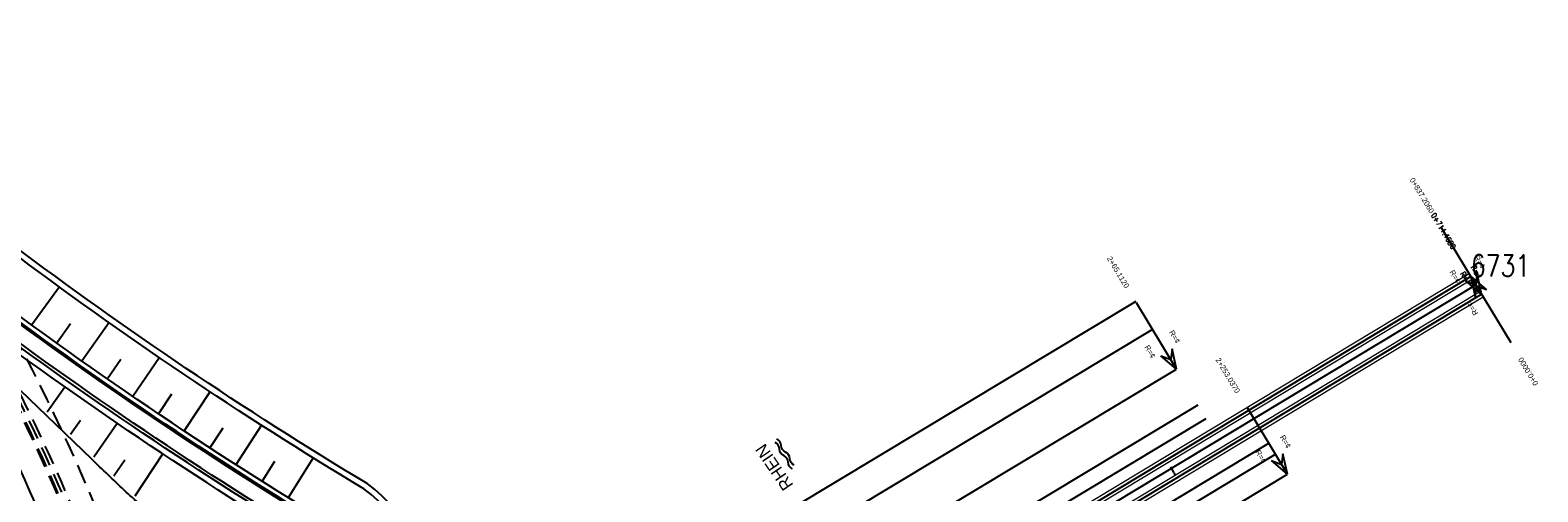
# Model space of a CAD drawing. Header units: metres. Extents: x 3458045 to 3462392, y 5482308 to 5484762.
# Tile 178 of 256: x 3459649 to 3459892, y 5483747 to 5483821. Entities that reach past the tile are written whole.
import ezdxf
from ezdxf.enums import TextEntityAlignment as Align

# ---------------------------------------------------------------- set-up
doc = ezdxf.new("R2010")
doc.units = ezdxf.units.M
doc.linetypes.add('AUSGEZOGEN', pattern=[2, 1, 1])
doc.linetypes.add('VERDECKT2', pattern=[4.7625, 3.175, -1.5875])
doc.layers.get('0').update_dxf_attribs({"linetype": 'CONTINUOUS'})
for name, color, linetype in [('-SP_AXIS', 7, 'CONTINUOUS'), ('SP_ACHSE_6522', 7, 'CONTINUOUS'), ('SP_ACHSE_6721', 7, 'CONTINUOUS'), ('SP_ACHSE_6731', 7, 'CONTINUOUS'), ('SP_ACHSE_8521', 7, 'CONTINUOUS'), ('SP_AXIS', 7, 'CONTINUOUS'), ('SP_BW5xx-BrückenB44', 7, 'CONTINUOUS'), ('SP_BW5xx-SÜRheinuferstraße', 7, 'CONTINUOUS'), ('SP_TEXT', 2, 'CONTINUOUS'), ('SP_Vb_Planung', 10, 'CONTINUOUS'), ('T__AXIS', 3, 'CONTINUOUS')]:
    doc.layers.add(name, color=color, linetype=linetype)
doc.styles.add('K_ISOCP', font='k_isocp.shx')
doc.styles.add('SIMPLEX8', font='simplexd.shx', dxfattribs={"width": 0.8})
doc.linetypes.add('EISENBAHN', pattern='A,0.15,[130,ltypeshp.shx,S=0.25,R=0,X=0,Y=0],0.15', length=0.3)

# ---------------------------------------------------------------- blocks, each defined once
blk = doc.blocks.new('kmr_li')
at = {"color": 1, "linetype": 'Continuous'}
blk.add_line((0, 0), (0, 3.571), dxfattribs=at)
at = {"color": 1}
for p, q in [((0, 0), (-0.306, 0.907)), ((-0.306, 0.907), (0, 0.519)), ((0, 0), (0.306, 0.907)), ((0.306, 0.907), (0, 0.519))]:
    blk.add_line(p, q, dxfattribs=at)
at = {"color": 1, "linetype": 'Continuous', "style": 'K_ISOCP'}
blk.add_attdef('STATION', text='', height=1, rotation=270.00006, dxfattribs=at).set_placement((0, 4.404), align=Align.MIDDLE_RIGHT)
blk.add_attdef('PARAUL', text='', height=1, rotation=270.00006, dxfattribs=at).set_placement((-0.5, 1), align=Align.TOP_RIGHT)
blk.add_attdef('PARAOL', text='', height=1, rotation=270.00006, dxfattribs=at).set_placement((0.5, 1), align=Align.BOTTOM_RIGHT)
blk = doc.blocks.new('kmr_i')
at = {"color": 1, "linetype": 'Continuous'}
blk.add_line((0, 0), (0, 1.416438), dxfattribs=at)
at = {"color": 1, "linetype": 'Continuous', "style": 'SIMPLEX8', "width": 0.8}
blk.add_attdef('STATION', text='', height=1, rotation=270.00005842, dxfattribs=at).set_placement((0, -0.50985), align=Align.MIDDLE_LEFT)

msp = doc.modelspace()

# ---------------------------------------------------------------- linework, layer by layer
at = {"layer": '-SP_AXIS'}
msp.add_lwpolyline([(3459674.2769, 5483543.8961, 0.08569478), (3459667.4585, 5483688.3544), (3459667.1204, 5483689.8663), (3459666.7767, 5483691.3769), (3459666.4271, 5483692.8861), (3459666.0715, 5483694.3939), (3459665.7097, 5483695.9003), (3459665.3416, 5483697.4051), (3459664.9669, 5483698.9083), (3459664.5856, 5483700.4098), (3459664.1974, 5483701.9096), (3459663.8022, 5483703.4075), (3459663.4014, 5483704.9036), (3459662.9901, 5483706.3976), (3459662.4741, 5483708.2387, 0.05486711), (3459637.7573, 5483769.0505)], format="xyb", dxfattribs=at)
at = {"layer": 'SP_ACHSE_6522'}
msp.add_lwpolyline([(3459690.7881, 5483531.9132, -0.23770224), (3459686.1518, 5483610.9287, -0.00619848), (3459687.0669, 5483612.9743, -0.01219326), (3459689.202, 5483617.3074, -0.01059583), (3459691.5324, 5483621.5387, -0.00899846), (3459694.0269, 5483625.6756, -0.00740113), (3459696.6557, 5483629.7285, -0.00580384), (3459699.3906, 5483633.7106, -0.09261843), (3459762.8248, 5483695.6159, -0.00018799), (3459762.9764, 5483695.717, -0.00492761), (3459767.5685, 5483698.7086, -0.0035197), (3459772.2105, 5483701.6223, -0.00211182), (3459776.885, 5483704.4835, -0.00070394), (3459781.5756, 5483707.3183), (3459851.7814, 5483749.6586)], format="xyb", dxfattribs=at)
at = {"layer": 'SP_ACHSE_6721'}
msp.add_lwpolyline([(3459679.7641, 5483534.8411, -0.21532027), (3459678.2508, 5483614.3812, -0.00915657), (3459679.763, 5483617.7339, -0.01186071), (3459682.128, 5483622.4365, -0.0103948), (3459684.7, 5483627.0294, -0.00892893), (3459687.4477, 5483631.5195, -0.00746311), (3459690.341, 5483635.9173, -0.00599731), (3459693.3517, 5483640.2356, -0.09094046), (3459758.1619, 5483702.9627, -0.00018471), (3459758.3163, 5483703.0655, -0.0048411), (3459762.9923, 5483706.1077, -0.00345792), (3459767.7182, 5483709.072, -0.00207474), (3459772.4766, 5483711.9837, -0.00069158), (3459777.2511, 5483714.8692), (3459883.1578, 5483778.7402)], format="xyb", dxfattribs=at)
at = {"layer": 'SP_ACHSE_6731'}
msp.add_lwpolyline([(3459881.431, 5483781.605), (3459775.3544, 5483717.6418, 0.00068679), (3459770.5464, 5483714.7367, 0.00206037), (3459765.7545, 5483711.8051, 0.00343396), (3459760.995, 5483708.8211, 0.00480756), (3459756.2855, 5483705.7591, 0.00018346), (3459756.13, 5483705.6556, 0.09171047), (3459689.9388, 5483641.4448, 0.00589696), (3459686.9574, 5483637.1459, 0.00737191), (3459684.0911, 5483632.7695, 0.0088469), (3459681.3683, 5483628.3025, 0.01032193), (3459678.8188, 5483623.7345, 0.011797), (3459676.4739, 5483619.0584, 0.00450353), (3459675.7031, 5483617.3858, 0.22282314), (3459677.0437, 5483532.3132, 0.00254008)], format="xyb", dxfattribs=at)
at = {"layer": 'SP_ACHSE_8521'}
msp.add_lwpolyline([(3459667.116, 5483524.3467, -0.22551974), (3459663.8072, 5483620.7334, -0.00513431), (3459664.7675, 5483622.8858, -0.01167404), (3459667.3044, 5483628.0892, -0.01034107), (3459670.0679, 5483633.176, -0.00900814), (3459673.0262, 5483638.1522, -0.00767525), (3459676.1489, 5483643.027, -0.00634237), (3459679.407, 5483647.8124, -0.09369826), (3459747.1614, 5483714.0324, -0.00048916), (3459747.5816, 5483714.3114, -0.00476066), (3459752.3417, 5483717.3973, -0.00340046), (3459757.1515, 5483720.4051, -0.00204027), (3459761.9938, 5483723.3604, -0.00068009), (3459766.8521, 5483726.2893), (3459833.8685, 5483766.6082)], format="xyb", dxfattribs=at)
at = {"layer": 'SP_AXIS'}
for points in [[(3459881.431, 5483781.605), (3459775.3544, 5483717.6418, 0.00068679), (3459770.5464, 5483714.7367, 0.00206037), (3459765.7545, 5483711.8051, 0.00343396), (3459760.995, 5483708.8211, 0.00480756), (3459756.2855, 5483705.7591, 0.00018346), (3459756.13, 5483705.6556, 0.09171047), (3459689.9388, 5483641.4448, 0.00589696), (3459686.9574, 5483637.1459, 0.00737191), (3459684.0911, 5483632.7695, 0.0088469), (3459681.3683, 5483628.3025, 0.01032193), (3459678.8188, 5483623.7345, 0.011797), (3459676.4739, 5483619.0584, 0.00450353), (3459675.7031, 5483617.3858, 0.22282314), (3459677.0437, 5483532.3132, 0.00254008)], [(3459679.7641, 5483534.8411, -0.21532027), (3459678.2508, 5483614.3812, -0.00915657), (3459679.763, 5483617.7339, -0.01186071), (3459682.128, 5483622.4365, -0.0103948), (3459684.7, 5483627.0294, -0.00892893), (3459687.4477, 5483631.5195, -0.00746311), (3459690.341, 5483635.9173, -0.00599731), (3459693.3517, 5483640.2356, -0.09094046), (3459758.1619, 5483702.9627, -0.00018471), (3459758.3163, 5483703.0655, -0.0048411), (3459762.9923, 5483706.1077, -0.00345792), (3459767.7182, 5483709.072, -0.00207474), (3459772.4766, 5483711.9837, -0.00069158), (3459777.2511, 5483714.8692), (3459883.1578, 5483778.7402)], [(3459667.116, 5483524.3467, -0.22551974), (3459663.8072, 5483620.7334, -0.00513431), (3459664.7675, 5483622.8858, -0.01167404), (3459667.3044, 5483628.0892, -0.01034107), (3459670.0679, 5483633.176, -0.00900814), (3459673.0262, 5483638.1522, -0.00767525), (3459676.1489, 5483643.027, -0.00634237), (3459679.407, 5483647.8124, -0.09369826), (3459747.1614, 5483714.0324, -0.00048916), (3459747.5816, 5483714.3114, -0.00476066), (3459752.3417, 5483717.3973, -0.00340046), (3459757.1515, 5483720.4051, -0.00204027), (3459761.9938, 5483723.3604, -0.00068009), (3459766.8521, 5483726.2893), (3459833.8685, 5483766.6082)], [(3459690.7881, 5483531.9132, -0.23770224), (3459686.1518, 5483610.9287, -0.00619848), (3459687.0669, 5483612.9743, -0.01219326), (3459689.202, 5483617.3074, -0.01059583), (3459691.5324, 5483621.5387, -0.00899846), (3459694.0269, 5483625.6756, -0.00740113), (3459696.6557, 5483629.7285, -0.00580384), (3459699.3906, 5483633.7106, -0.09261843), (3459762.8248, 5483695.6159, -0.00018799), (3459762.9764, 5483695.717, -0.00492761), (3459767.5685, 5483698.7086, -0.0035197), (3459772.2105, 5483701.6223, -0.00211182), (3459776.885, 5483704.4835, -0.00070394), (3459781.5756, 5483707.3183), (3459851.7814, 5483749.6586)]]:
    msp.add_lwpolyline(points, format="xyb", dxfattribs=at)
at = {"layer": 'SP_BW5xx-BrückenB44', "color": 96, "linetype": 'AUSGEZOGEN'}
for points in [[(3459698.6759, 5483729.9659, 0.3073351), (3459696.12, 5483737.5913, -0.02518752), (3459638.56, 5483776.3955, -0.03078508), (3459611.3954, 5483798.2346, -0.06523061), (3459598.5718, 5483812.8704, -0.00107402), (3459598.4434, 5483813.0982, 0.0806273), (3459594.0369, 5483818.4429, 0.04788202), (3459591.6909, 5483820.4249, 0.01786904), (3459590.91, 5483820.9938, 0.01786904)], [(3459699.1574, 5483729.8311, 0.30831929), (3459696.401, 5483738.0056, -0.02519972), (3459638.8545, 5483776.7996, -0.03079517), (3459611.7288, 5483798.6072, -0.06518321), (3459598.9977, 5483813.1329, -0.00101552), (3459598.8774, 5483813.3465, 0.08045922), (3459594.3811, 5483818.806, 0.0473664), (3459591.9879, 5483820.8275, 0.01760322), (3459591.1898, 5483821.4082, 0.01760322)], [(3459710.8095, 5483726.5695, 0.31920926), (3459703.0649, 5483748.1171, -0.02560117), (3459645.6329, 5483786.8412, -0.0921322), (3459643.409, 5483789.264), (3459636.2857, 5483800.6542), (3459631.7138, 5483807.7264), (3459631.2678, 5483808.3977, 0.36243179), (3459617.7567, 5483812.4142, 0.36243179)], [(3459709.8465, 5483726.839, 0.31873297), (3459702.5204, 5483747.2776, -0.02558887), (3459645.0322, 5483786.0417, -0.0921322), (3459642.5611, 5483788.7338), (3459635.4419, 5483800.1176), (3459630.8774, 5483807.1782), (3459630.4349, 5483807.8443, 0.41421356), (3459616.5717, 5483810.6396), (3459617.7378, 5483811.4144)], [(3459702.5278, 5483728.8877, 0.31325044), (3459698.3508, 5483740.917, -0.02646171), (3459638.3259, 5483781.5811, -0.09509154), (3459637.065, 5483782.9821), (3459633.442, 5483788.9821), (3459629.0285, 5483796.0395), (3459624.5208, 5483803.0122), (3459618.7325, 5483811.7243)], [(3459696.9028, 5483727.9193), (3459697.7247, 5483730.278, 0.30306084), (3459695.5553, 5483736.764, -0.02516209), (3459637.9712, 5483775.5871, -0.0160271), (3459623.4392, 5483786.5817, -0.0160271)], [(3459701.5648, 5483729.1572, 0.31210356), (3459697.7964, 5483740.0836, -0.02644548), (3459637.722, 5483780.784)]]:
    msp.add_lwpolyline(points, format="xyb", dxfattribs=at)
at = {"layer": 'SP_BW5xx-BrückenB44', "color": 96}
for points in [[(3459692.3904, 5483728.8078, -0.07392309), (3459673.0358, 5483739.2307, -0.00496046), (3459671.8027, 5483740.1713, -0.00946453), (3459669.1092, 5483742.3541, -0.00736122), (3459666.455, 5483744.6572, -0.00525796), (3459663.8271, 5483747.0564, -0.00315476), (3459661.2078, 5483749.5297, -0.00105158), (3459658.5775, 5483752.0557), (3459625.3166, 5483784.0869, 0.0012739), (3459623.1155, 5483786.1994, 0.00382173), (3459620.8508, 5483788.3291, 0.0063696), (3459618.5035, 5483790.448, 0.00611308), (3459616.7615, 5483791.942, 0.0208499), (3459611.1219, 5483796.2701, 0.00611308), (3459609.228, 5483797.5663, 0.0063696), (3459606.5722, 5483799.2868, 0.00382173), (3459603.9292, 5483800.9235, 0.0012739), (3459601.3153, 5483802.5054, -0.0012739), (3459598.7472, 5483804.0597, -0.00382173), (3459596.2406, 5483805.6118, -0.0063696), (3459593.8111, 5483807.1856, -0.00611308), (3459592.1328, 5483808.3344, -0.00639852), (3459590.5827, 5483809.4543, -0.00639852)], [(3459701.8056, 5483729.0898, 0.31240557), (3459697.9352, 5483740.2918, -0.0252622), (3459640.4737, 5483779.0227, -0.00329238), (3459637.4762, 5483781.1718, -0.00329238)], [(3459827.2945, 5483777.5326), (3459764.9764, 5483740.0403, -0.00105158), (3459761.8458, 5483738.1628, -0.0017868), (3459760.09, 5483737.1233, -0.00525796)], [(3459830.001, 5483773.034), (3459767.6829, 5483735.5417, -0.00105158), (3459764.5366, 5483733.6547, -0.00144725), (3459763.0888, 5483732.7963, -0.00141555)], [(3459771.7975, 5483750.5224, -0.2858727), (3459771.0955, 5483751.5801, 0.2858727), (3459770.3935, 5483752.6378, -0.2858727), (3459769.6915, 5483753.6954, 0.2858727), (3459768.9895, 5483754.7531)], [(3459772.0842, 5483751.0994, -0.2858727), (3459771.3822, 5483752.157, 0.2858727), (3459770.6802, 5483753.2147, -0.2858727), (3459769.9783, 5483754.2724, 0.2858727), (3459769.2763, 5483755.33)], [(3459777.6801, 5483711.7424, -0.00013494), (3459778.5826, 5483712.2864), (3459848.786, 5483754.6252)], [(3459778.8502, 5483710.0541, -0.00011829), (3459779.6405, 5483710.5305), (3459849.8447, 5483752.8698)]]:
    msp.add_lwpolyline(points, format="xyb", dxfattribs=at)
at = {"layer": 'SP_BW5xx-BrückenB44', "color": 96, "linetype": 'AUSGEZOGEN'}
for points in [[(3459653.3402, 5483779.8971), (3459648.8677, 5483773.7525)], [(3459655.1374, 5483773.9171), (3459652.9209, 5483770.8248)], [(3459661.3778, 5483774.136), (3459656.9954, 5483767.9268)], [(3459663.262, 5483768.1829), (3459661.0909, 5483765.0585)], [(3459669.5038, 5483768.5004), (3459665.2072, 5483762.2203)], [(3459651.3622, 5483759.6984), (3459654.2278, 5483763.7602)], [(3459671.4694, 5483762.5678), (3459669.3441, 5483759.4121)], [(3459677.7059, 5483762.9763), (3459673.5014, 5483756.6342)], [(3459655.1182, 5483756.0813), (3459656.7668, 5483758.3573)], [(3459658.9246, 5483752.4156), (3459662.6709, 5483757.8974)], [(3459685.9877, 5483757.5725), (3459681.8762, 5483751.1696)], [(3459679.7579, 5483757.073), (3459677.6768, 5483753.8891)], [(3459665.5771, 5483746.1232), (3459670.0824, 5483752.9023)], [(3459694.3426, 5483752.2822), (3459690.3298, 5483745.8279)], [(3459662.1222, 5483749.3617), (3459663.9318, 5483751.952)], [(3459688.1256, 5483751.6997), (3459686.0933, 5483748.4834)]]:
    msp.add_lwpolyline(points, dxfattribs=at)
at = {"layer": 'SP_BW5xx-BrückenB44', "color": 96}
for points in [[(3459771.2318, 5483721.0468), (3459837.3483, 5483760.8242)], [(3459772.6874, 5483718.9465), (3459838.6628, 5483758.6392)]]:
    msp.add_lwpolyline(points, dxfattribs=at)
at = {"layer": 'SP_BW5xx-SÜRheinuferstraße', "color": 96, "linetype": 'VERDECKT2'}
for points in [[(3459684.918, 5483631.2218, 0.03405661), (3459676.1686, 5483689.5826, 0.00566428), (3459674.1154, 5483698.4335, 0.00653212), (3459671.8389, 5483707.2633, 0.00367488), (3459670.5784, 5483711.7658, 0.01975757), (3459662.9094, 5483734.9164, 0.03442442), (3459645.279, 5483773.5398, 0.00200383), (3459644.0662, 5483775.7542, 0.0061011), (3459639.8927, 5483783.0847, 0.00516245), (3459635.5731, 5483790.2892, 0.00422381), (3459631.1363, 5483797.3837, 0.00328518), (3459626.6112, 5483804.3834, 0.00234655), (3459622.0256, 5483811.3045, 0.00064409), (3459619.9172, 5483814.4457)], [(3459649.3399, 5483729.2357, 0.03488859), (3459632.3578, 5483766.5304, 0.00200383), (3459631.2017, 5483768.6411, 0.0061011), (3459627.2077, 5483775.6562, 0.00516245), (3459623.0442, 5483782.6004, 0.00422381), (3459618.7391, 5483789.4843, 0.00328518), (3459614.3189, 5483796.3218, 0.00234655), (3459609.8095, 5483803.1279, 0.00140793), (3459605.2365, 5483809.9186, 0.00012432), (3459604.0163, 5483811.7186, 0.00012432)], [(3459649.902, 5483729.4457, 0.03488859), (3459632.8852, 5483766.8165, 0.00200383), (3459631.7268, 5483768.9314, 0.0061011), (3459627.7255, 5483775.9594, 0.00516245), (3459623.5556, 5483782.9142, 0.00422381), (3459619.2451, 5483789.8067, 0.00328518), (3459614.8206, 5483796.6508, 0.00234655), (3459610.3081, 5483803.4616, 0.00140793), (3459605.7332, 5483810.2551, 0.00012431), (3459604.5129, 5483812.0552, 0.00005019)], [(3459650.464, 5483729.6557, 0.03488859), (3459633.4126, 5483767.1026, 0.00200383), (3459632.2519, 5483769.2217, 0.0061011), (3459628.2432, 5483776.2626, 0.00516245), (3459624.067, 5483783.228, 0.00422381), (3459619.7511, 5483790.1292, 0.00328518), (3459615.3223, 5483796.9799, 0.00234655), (3459610.8067, 5483803.7953, 0.00140793), (3459606.2299, 5483810.5917, 0.0001243), (3459605.0096, 5483812.3919, 0.00005019)], [(3459650.6514, 5483729.7257, 0.00046362), (3459650.4592, 5483730.2387, 0.03442442), (3459633.5884, 5483767.198, 0.00200383), (3459632.4269, 5483769.3185, 0.0061011), (3459628.4158, 5483776.3637, 0.00516245), (3459624.2374, 5483783.3326, 0.00422381), (3459619.9198, 5483790.2366, 0.00328518), (3459615.4896, 5483797.0896, 0.00234655), (3459610.9729, 5483803.9066, 0.00140793), (3459606.3955, 5483810.7038, 0.00012429), (3459605.1752, 5483812.5041, 0.00012429)], [(3459680.0344, 5483630.821, 0.03405991), (3459671.3834, 5483688.5281, 0.00566428), (3459669.355, 5483697.2722, 0.00653212), (3459667.1104, 5483705.9781, 0.00367488), (3459665.8697, 5483710.4103, 0.01975757), (3459658.3225, 5483733.193, 0.03442442), (3459640.9719, 5483771.2033, 0.00200383), (3459639.778, 5483773.3831, 0.0061011), (3459635.6643, 5483780.6085, 0.00516245), (3459631.3968, 5483787.7263, 0.00422381), (3459627.0039, 5483794.7506, 0.00328518), (3459622.5138, 5483801.6962, 0.00234655), (3459617.9535, 5483808.579, 0.00064375), (3459615.8533, 5483811.708)], [(3459680.2337, 5483630.8374, 0.03405977), (3459671.5787, 5483688.5711, 0.00566428), (3459669.5493, 5483697.3196, 0.00653212), (3459667.3034, 5483706.0305, 0.00367488), (3459666.0619, 5483710.4656, 0.01975757), (3459658.5097, 5483733.2634, 0.03442442), (3459641.1477, 5483771.2987, 0.00200383), (3459639.9531, 5483773.4799, 0.0061011), (3459635.8369, 5483780.7096, 0.00516245), (3459631.5672, 5483787.8309, 0.00422381), (3459627.1726, 5483794.8581, 0.00328518), (3459622.681, 5483801.8059, 0.00234655), (3459618.1197, 5483808.6902, 0.00064377), (3459616.0192, 5483811.8198)], [(3459680.7911, 5483631.3848, 0.03376806), (3459672.1646, 5483688.7002, 0.00566428), (3459670.1322, 5483697.4618, 0.00653212), (3459667.8824, 5483706.1879, 0.00367488), (3459666.6384, 5483710.6316, 0.01975757), (3459659.0714, 5483733.4744, 0.03442442), (3459641.6751, 5483771.5848, 0.00200383), (3459640.4781, 5483773.7702, 0.0061011), (3459636.3547, 5483781.0128, 0.00516245), (3459632.0786, 5483788.1447, 0.00422381), (3459627.6786, 5483795.1805, 0.00328518), (3459623.1827, 5483802.1349, 0.00234655), (3459618.6183, 5483809.0239, 0.00064381), (3459616.5168, 5483812.155)], [(3459681.4297, 5483630.9355, 0.03405896), (3459672.7506, 5483688.8293, 0.00566428), (3459670.7151, 5483697.604, 0.00653212), (3459668.4614, 5483706.3453, 0.00367488), (3459667.215, 5483710.7976, 0.01975757), (3459659.633, 5483733.6854, 0.03442442), (3459642.2025, 5483771.8709, 0.00200383), (3459641.0032, 5483774.0606, 0.0061011), (3459636.8724, 5483781.316, 0.00516245), (3459632.59, 5483788.4585, 0.00422381), (3459628.1846, 5483795.5029, 0.00328518), (3459623.6844, 5483802.464, 0.00234655), (3459619.117, 5483809.3577, 0.00064385), (3459617.0144, 5483812.4902)]]:
    msp.add_lwpolyline(points, format="xyb", dxfattribs=at)
at = {"layer": 'SP_Vb_Planung', "linetype": 'AUSGEZOGEN', "lineweight": 13, "ltscale": 13}
for points in [[(3459881.1728, 5483782.0332), (3459775.0962, 5483718.07, 0.00068679), (3459770.2872, 5483715.1643, 0.00206037), (3459765.4918, 5483712.2306, 0.00343396), (3459760.7265, 5483709.2429, 0.00480756), (3459756.0089, 5483706.1756, 0.00018346), (3459755.8529, 5483706.0719, 0.09171047), (3459689.5312, 5483641.7344, 0.00589696), (3459686.5432, 5483637.426, 0.00737191), (3459683.6688, 5483633.0373, 0.0088469), (3459680.9369, 5483628.5552, 0.01032193), (3459678.3773, 5483623.9691, 0.011797), (3459676.0217, 5483619.2719, 0.00450353), (3459675.2472, 5483617.5909, 0.22282314), (3459676.5944, 5483532.0938, 0.00254008)], [(3459881.6892, 5483781.1768), (3459775.6126, 5483717.2137, 0.00068679), (3459770.8056, 5483714.3091, 0.00206037), (3459766.0171, 5483711.3797, 0.00343396), (3459761.2635, 5483708.3993, 0.00480756), (3459756.5621, 5483705.3425, 0.00018346), (3459756.407, 5483705.2394, 0.09171047), (3459690.3464, 5483641.1552, 0.00589696), (3459687.3716, 5483636.8658, 0.00737191), (3459684.5134, 5483632.5018, 0.0088469), (3459681.7998, 5483628.0499, 0.01032193), (3459679.2604, 5483623.4999, 0.011797), (3459676.926, 5483618.8448, 0.00450353), (3459676.1591, 5483617.1806, 0.22282314), (3459677.493, 5483532.5326, 0.00254008)], [(3459679.3124, 5483534.6267, -0.21532027), (3459677.7913, 5483614.5783, -0.00915657), (3459679.311, 5483617.9478, -0.01186071), (3459681.6868, 5483622.6717, -0.0103948), (3459684.269, 5483627.2827, -0.00892893), (3459687.0259, 5483631.7881, -0.00746311), (3459689.9274, 5483636.1983, -0.00599731), (3459692.945, 5483640.5264, -0.09094046), (3459757.8847, 5483703.3788, -0.00018471), (3459758.0394, 5483703.4818, -0.0048411), (3459762.7237, 5483706.5294, -0.00345792), (3459767.4554, 5483709.4974, -0.00207474), (3459772.2174, 5483712.4113, -0.00069158), (3459776.993, 5483715.2974), (3459882.8996, 5483779.1684)], [(3459680.2158, 5483535.0556, -0.21532027), (3459678.7103, 5483614.1841, -0.00915657), (3459680.2149, 5483617.52, -0.01186071), (3459682.5693, 5483622.2013, -0.0103948), (3459685.1311, 5483626.7761, -0.00892893), (3459687.8694, 5483631.251, -0.00746311), (3459690.7546, 5483635.6362, -0.00599731), (3459693.7584, 5483639.9447, -0.09094046), (3459758.4392, 5483702.5466, -0.00018471), (3459758.5932, 5483702.6491, -0.0048411), (3459763.2609, 5483705.686, -0.00345792), (3459767.9809, 5483708.6466, -0.00207474), (3459772.7358, 5483711.5562, -0.00069158), (3459777.5091, 5483714.4409), (3459883.416, 5483778.3121)]]:
    msp.add_lwpolyline(points, format="xyb", dxfattribs=at)
at = {"layer": 'SP_Vb_Planung', "linetype": 'EISENBAHN', "lineweight": 13, "ltscale": 13}
for points in [[(3459881.431, 5483781.605), (3459775.3544, 5483717.6418, 0.00068679), (3459770.5464, 5483714.7367, 0.00206037), (3459765.7545, 5483711.8051, 0.00343396), (3459760.995, 5483708.8211, 0.00480756), (3459756.2855, 5483705.7591, 0.00018346), (3459756.13, 5483705.6556, 0.09171047), (3459689.9388, 5483641.4448, 0.00589696), (3459686.9574, 5483637.1459, 0.00737191), (3459684.0911, 5483632.7695, 0.0088469), (3459681.3683, 5483628.3025, 0.01032193), (3459678.8188, 5483623.7345, 0.011797), (3459676.4739, 5483619.0584, 0.00450353), (3459675.7031, 5483617.3858, 0.22282314), (3459677.0437, 5483532.3132, 0.00254008)], [(3459679.7641, 5483534.8411, -0.21532027), (3459678.2508, 5483614.3812, -0.00915657), (3459679.763, 5483617.7339, -0.01186071), (3459682.128, 5483622.4365, -0.0103948), (3459684.7, 5483627.0294, -0.00892893), (3459687.4477, 5483631.5195, -0.00746311), (3459690.341, 5483635.9173, -0.00599731), (3459693.3517, 5483640.2356, -0.09094046), (3459758.1619, 5483702.9627, -0.00018471), (3459758.3163, 5483703.0655, -0.0048411), (3459762.9923, 5483706.1077, -0.00345792), (3459767.7182, 5483709.072, -0.00207474), (3459772.4766, 5483711.9837, -0.00069158), (3459777.2511, 5483714.8692), (3459883.1578, 5483778.7402)]]:
    msp.add_lwpolyline(points, format="xyb", dxfattribs=at)
at = {"layer": 'T__AXIS'}
msp.add_lwpolyline([(3459678.2644, 5483533.918, -0.21607119), (3459676.6775, 5483615.1548, -0.00910872), (3459678.2113, 5483618.5482, -0.01180798), (3459680.6089, 5483623.3083, -0.01036022), (3459683.2152, 5483627.9576, -0.00891251), (3459685.9988, 5483632.5031, -0.00746483), (3459688.9298, 5483636.9551, -0.00601718), (3459691.9798, 5483641.3264, -0.09057818), (3459756.9676, 5483704.2661, -0.00057952), (3459757.4596, 5483704.5937, -0.00478209), (3459762.1946, 5483707.6716, -0.00341577), (3459766.9794, 5483710.6714, -0.00204945), (3459771.7968, 5483713.6187, -0.00068315), (3459776.6302, 5483716.5397), (3459882.2544, 5483780.2402)], format="xyb", dxfattribs=at)

# ---------------------------------------------------------------- block references
at = {"layer": 'SP_AXIS', "color": 0}
ref = msp.add_blockref('kmr_li', (3459883.1578, 5483778.7402), dxfattribs=dict(at, xscale=3.500000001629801, yscale=3.500000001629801, zscale=3.500000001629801, rotation=31.09367207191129))
ref.add_attrib('STATION', '0+837.2060', dxfattribs={"layer": '0', "color": 1, "linetype": 'Continuous', "height": 0.875, "rotation": 301.09373, "style": 'K_ISOCP'}).set_placement((3459875.1973, 5483791.9398), align=Align.MIDDLE_RIGHT)
ref.add_attrib('PARAOL', 'R=¢', dxfattribs={"layer": '0', "color": 1, "linetype": 'Continuous', "height": 0.875, "rotation": 301.09373, "style": 'K_ISOCP'}).set_placement((3459882.8488, 5483782.6412), align=Align.BOTTOM_RIGHT)
ref.add_attrib('PARAUL', 'R=¢', dxfattribs={"layer": '0', "color": 1, "linetype": 'Continuous', "height": 0.875, "rotation": 301.09373, "style": 'K_ISOCP'}).set_placement((3459879.8517, 5483780.8336), align=Align.TOP_RIGHT)
ref = msp.add_blockref('kmr_li', (3459833.8685, 5483766.6082), dxfattribs=dict(at, xscale=3.500000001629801, yscale=3.500000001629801, zscale=3.500000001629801, rotation=31.03227970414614))
ref.add_attrib('STATION', '2+65.1120', dxfattribs={"layer": '0', "color": 1, "linetype": 'Continuous', "height": 0.875, "rotation": 301.032338, "style": 'K_ISOCP'}).set_placement((3459825.9222, 5483779.8162), align=Align.MIDDLE_RIGHT)
ref.add_attrib('PARAOL', 'R=¢', dxfattribs={"layer": '0', "color": 1, "linetype": 'Continuous', "height": 0.875, "rotation": 301.032338, "style": 'K_ISOCP'}).set_placement((3459833.5637, 5483770.5094), align=Align.BOTTOM_RIGHT)
ref.add_attrib('PARAUL', 'R=¢', dxfattribs={"layer": '0', "color": 1, "linetype": 'Continuous', "height": 0.875, "rotation": 301.032338, "style": 'K_ISOCP'}).set_placement((3459830.5646, 5483768.7051), align=Align.TOP_RIGHT)
ref = msp.add_blockref('kmr_li', (3459881.431, 5483781.605), dxfattribs=dict(at, xscale=3.5000000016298, yscale=3.5000000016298, zscale=3.5000000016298, rotation=211.0895658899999))
ref.add_attrib('STATION', '0+0.0000', dxfattribs={"layer": '0', "color": 1, "linetype": 'Continuous', "height": 0.875, "rotation": 121.089624, "style": 'K_ISOCP'}).set_placement((3459889.3905, 5483768.4049), align=Align.MIDDLE_RIGHT)
ref.add_attrib('PARAOL', 'R=¢', dxfattribs={"layer": '0', "color": 1, "linetype": 'Continuous', "height": 0.875, "rotation": 121.089624, "style": 'K_ISOCP'}).set_placement((3459881.7397, 5483777.7041), align=Align.BOTTOM_RIGHT)
ref = msp.add_blockref('kmr_li', (3459851.7814, 5483749.6586), dxfattribs=dict(at, xscale=3.500000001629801, yscale=3.500000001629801, zscale=3.500000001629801, rotation=31.09366293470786))
ref.add_attrib('STATION', '2+253.0370', dxfattribs={"layer": '0', "color": 1, "linetype": 'Continuous', "height": 0.875, "rotation": 301.093721, "style": 'K_ISOCP'}).set_placement((3459843.8209, 5483762.8581), align=Align.MIDDLE_RIGHT)
ref.add_attrib('PARAOL', 'R=¢', dxfattribs={"layer": '0', "color": 1, "linetype": 'Continuous', "height": 0.875, "rotation": 301.093721, "style": 'K_ISOCP'}).set_placement((3459851.4724, 5483753.5595), align=Align.BOTTOM_RIGHT)
ref.add_attrib('PARAUL', 'R=¢', dxfattribs={"layer": '0', "color": 1, "linetype": 'Continuous', "height": 0.875, "rotation": 301.093721, "style": 'K_ISOCP'}).set_placement((3459848.4753, 5483751.7519), align=Align.TOP_RIGHT)
at = {"layer": 'T__AXIS', "color": 0}
ref = msp.add_blockref('kmr_li', (3459882.2544, 5483780.2402), dxfattribs=dict(at, xscale=0.8750000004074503, yscale=0.8750000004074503, zscale=0.8750000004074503, rotation=31.09360814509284))
ref.add_attrib('STATION', '0+711.4680', dxfattribs={"layer": '0', "color": 1, "linetype": 'Continuous', "height": 0.875, "rotation": 301.093667, "style": 'SIMPLEX8', "width": 0.8}).set_placement((3459878.6999, 5483786.1341), align=Align.MIDDLE_RIGHT)
ref.add_attrib('PARAOL', 'R=¢', dxfattribs={"layer": '0', "color": 1, "linetype": 'Continuous', "height": 0.875, "rotation": 301.093667, "style": 'SIMPLEX8', "width": 0.8}).set_placement((3459882.1772, 5483781.2154), align=Align.BOTTOM_RIGHT)
ref.add_attrib('PARAUL', 'R=¢', dxfattribs={"layer": '0', "color": 1, "linetype": 'Continuous', "height": 0.875, "rotation": 301.093667, "style": 'SIMPLEX8', "width": 0.8}).set_placement((3459881.4279, 5483780.7636), align=Align.TOP_RIGHT)
at = {"layer": 'T__AXIS', "xscale": 0.1750000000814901, "yscale": 0.1750000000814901, "zscale": 0.1750000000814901, "rotation": 31.09360814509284}
msp.add_blockref('kmr_i', (3459833.0432, 5483750.5616), dxfattribs=at).add_auto_attribs({'STATION': '0+654.000'})

# ---------------------------------------------------------------- texts
at = {"layer": 'SP_AXIS', "color": 0, "style": 'SIMPLEX8', "width": 0.8}
msp.add_text('6731', height=3.5, dxfattribs=at).set_placement((3459881.431, 5483781.605))
at = {"layer": 'SP_TEXT', "color": 5, "lineweight": 100, "style": 'K_ISOCP'}
msp.add_text('RHEIN', height=2, rotation=124.431229, dxfattribs=at).set_placement((3459772.0288, 5483747.8849))

doc.saveas('drawing.dxf')
